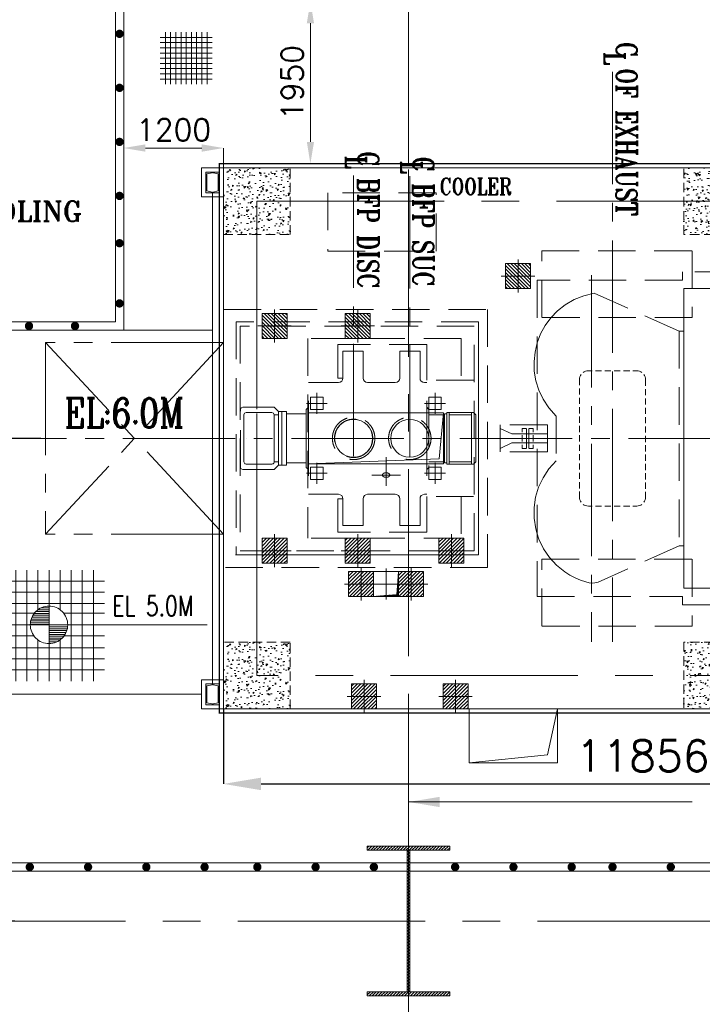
# Model space of a CAD drawing. Header units: inches. Extents: x 0 to 1545919, y 0 to 23143738.
# Tile 118 of 197: x 115619 to 123819, y 168137 to 179967. Entities that reach past the tile are written whole.
import ezdxf

# ---------------------------------------------------------------- set-up
doc = ezdxf.new("R2010")
doc.units = ezdxf.units.IN
doc.header["$LTSCALE"] = 1800
doc.header["$MEASUREMENT"] = 0
for name, pattern in [('CENTER', [2, 1.25, -0.25, 0.25, -0.25]), ('CENTER2', [1.125, 0.75, -0.125, 0.125, -0.125]), ('HIDDEN', [0.375, 0.25, -0.125]), ('HIDDEN2', [0.1875, 0.125, -0.0625])]:
    doc.linetypes.add(name, pattern=pattern)
doc.layers.get('0').update_dxf_attribs({"color": 253, "lineweight": 5})
doc.layers.get('Defpoints').update_dxf_attribs({"lineweight": 18})
for name, color, linetype, lineweight in [('CEN', 8, 'CENTER', 18), ('COL', 1, 'Continuous', 18), ('CONCRETE', 145, 'Continuous', 18), ('DIM', 4, 'Continuous', 18), ('EP', 40, 'Continuous', 18), ('EQUIP', 8, 'HIDDEN', 9), ('GRID', 251, 'CENTER', 18), ('HATCH-1', 252, 'Continuous', 9), ('OPENING', 40, 'Continuous', 18), ('PIPE', 160, 'Continuous', 18), ('STEEL', 231, 'Continuous', 18), ('TEXT', 3, 'Continuous', 18)]:
    doc.layers.add(name, color=color, linetype=linetype, lineweight=lineweight)
doc.layers.add('HIDDEN', color=230, linetype='Continuous', lineweight=18, plot=False)
doc.layers.add('TDBFP_EP', color=40, linetype='Continuous', lineweight=18, plot=False)
doc.styles.add('ROMANC', font='ROMANC.SHX')
doc.styles.add('ROMANS', font='romans.shx')
doc.styles.add('ROMANT', font='romant')
doc.styles.get("Standard").update_dxf_attribs({"font": 'arial.ttf'})
doc.dimstyles.new('USER175', dxfattribs={"dimscale": 175, "dimtxt": 2, "dimasz": 1.75, "dimexe": 0, "dimexo": 0, "dimgap": 0.5, "dimtad": 1, "dimdec": 0, "dimzin": 0, "dimdsep": 46, "dimtxsty": 'ROMANS', "dimcen": 0, "dimclrd": 4, "dimclre": 4, "dimclrt": 4, "dimadec": 0, "dimazin": 0, "dimtfac": 0.09, "dimtdec": 0, "dimtix": 1, "dimtofl": 0, "dimtmove": 0, "dimatfit": 3, "dimfxl": 1, "dimtolj": 1, "dimtzin": 0, "dimarcsym": 0})
doc.dimstyles.new('User300', dxfattribs={"dimscale": 300, "dimtxt": 1.25, "dimasz": 1.5, "dimexe": 0, "dimexo": 0, "dimgap": 0.5, "dimtad": 1, "dimdec": 0, "dimzin": 0, "dimdsep": 46, "dimtxsty": 'ROMANS', "dimcen": 0, "dimclrd": 4, "dimclre": 4, "dimclrt": 4, "dimadec": 0, "dimazin": 0, "dimtfac": 0.09, "dimtdec": 0, "dimtix": 1, "dimtofl": 0, "dimtmove": 0, "dimatfit": 3, "dimfxl": 1, "dimtolj": 1, "dimtzin": 0, "dimarcsym": 0})
pattern_1 = [(50, (-223506.49, -154026.3), (179.315046, -15.68803), [18.75, -206.25]), (355, (-223506.49, -154026.3), (-34.68783, 188.04803), [15, -165]), (100.451444, (-223491.54, -154027.61), (144.62721, 172.36), [15.93505, -175.28553]), (46.1842, (-223506.49, -153976.3), (266.81033, -41.37982), [28.125, -309.375]), (96.63564, (-223484.25, -153979.75), (233.66549, 243.52965), [23.90259, -262.92844]), (351.18416, (-223506.5, -153976.3), (233.6655, 243.52965), [22.5, -247.5]), (21, (-223481.49, -153988.8), (149.22676, -100.65472), [18.75, -206.25]), (326, (-223481.49, -153988.8), (60.82883, 181.28751), [15, -165]), (71.451445, (-223469.05, -153997.2), (210.05559, 80.63279), [15.93505, -175.28553]), (37.5, (-223506.49, -154026.304), (3.039964, 83.223463), [0, -163, 0, -167.5, 0, -165.625]), (7.5, (-223506.49, -154026.3), (65.767384, 98.602928), [0, -95.5, 0, -159.25, 0, -63.125]), (327.5, (-223562.24, -154026.304), (133.455609, -5.638718), [0, -62.5, 0, -195, 0, -258.75]), (317.5, (-223587.24, -154026.3), (145.79654, 25.026246), [0, -81.25, 0, -129.5, 0, -183.75])]

# ---------------------------------------------------------------- blocks, each defined once
blk = doc.blocks.new('B-ROW COLUMN')
at = {"layer": 'COL'}
h = blk.add_hatch(dxfattribs=at)
h.set_pattern_fill('ANSI31', color=256, scale=200, style=0)
h.set_pattern_definition([(45, (155648.048, 63141.767), (-17.67767, 17.67767), [])])
h.paths.add_polyline_path([(171095, 85178), (172085, 85178), (172085, 85128), (171095, 85128)])
h.paths.add_polyline_path([(171574, 86878), (171606, 86878), (171606, 85178), (171574, 85178)])
h.paths.add_polyline_path([(171095, 86928), (172085, 86928), (172085, 86878), (171095, 86878)])
blk.add_line((171590, 85128), (171590, 86928))
at = {"layer": 'CEN'}
for p, q in [((171590, 85128), (171590, 86928)), ((171399, 86028), (171782, 86028))]:
    blk.add_line(p, q, dxfattribs=at)
at = {"layer": 'COL'}
for points in [[(171095, 86928), (172085, 86928), (172085, 86878), (171095, 86878)], [(171574, 86878), (171606, 86878), (171606, 85178), (171574, 85178)], [(171095, 85178), (172085, 85178), (172085, 85128), (171095, 85128)]]:
    blk.add_lwpolyline(points, close=True, dxfattribs=at)
blk = doc.blocks.new('*D727')
at = {"layer": 'Defpoints', "color": 0, "transparency": 16777216}
for p in [(115874, 174937), (115082, 169137), (115561, 169137)]:
    blk.add_point(p, dxfattribs=at)
at = {"layer": 'DIM', "color": 4, "lineweight": -2, "transparency": 16777216}
for p, q in [((115874, 174937), (115082, 174937)), ((115082, 174487), (115082, 169587)), ((115561, 169137), (115082, 169137))]:
    blk.add_line(p, q, dxfattribs=at)
at = {"layer": 'DIM', "color": 4, "transparency": 16777216}
for points in [[(115007, 174487), (115157, 174487), (115082, 174937)], [(115007, 169587), (115157, 169587), (115082, 169137)]]:
    blk.add_solid(points, dxfattribs=at)
at = {"layer": 'DIM', "color": 4, "transparency": 16777216, "insert": (114744, 172632), "char_height": 375, "attachment_point": 5, "rotation": 90, "style": 'ROMANS'}
blk.add_mtext('\\A1;5800', dxfattribs=at)
blk = doc.blocks.new('mcb')
at = {"layer": 'STEEL'}
for p, q in [((-253835, 48828), (-253835, 48578)), ((-253835, 48828), (-253753, 48828)), ((-253758, 48818), (-253821, 48805)), ((-253821, 48805), (-253821, 48601)), ((-253753, 48828), (-253758, 48818)), ((-253671, 48828), (-253753, 48828)), ((-253753, 48828), (-253748, 48818)), ((-253748, 48818), (-253685, 48805)), ((-253685, 48805), (-253685, 48601)), ((-253671, 48828), (-253671, 48578)), ((-253835, 48578), (-253753, 48578)), ((-253758, 48588), (-253821, 48601)), ((-253753, 48578), (-253758, 48588)), ((-253753, 48578), (-253748, 48588)), ((-253671, 48578), (-253753, 48578)), ((-253748, 48588), (-253685, 48601))]:
    blk.add_line(p, q, dxfattribs=at)
blk.add_lwpolyline([(-253885, 48878), (-253621, 48878), (-253621, 48528), (-253885, 48528)], close=True, dxfattribs=at)
blk = doc.blocks.new('LEVEL')
at = {"flags": 128}
for points in [[(-533, 658), (-533, -676)], [(-400, 658), (-400, -676)], [(-267, 658), (-267, -676)], [(-267, 658), (-267, -676)], [(-133, 658), (-133, 181)], [(0, 658), (0, -676)], [(0, 658), (0, -676)], [(133, 658), (133, 181)], [(133, 658), (133, 181)], [(267, 658), (267, -676)], [(400, 658), (400, -676)], [(533, 658), (533, -676)], [(-667, 524), (667, 524)], [(-667, 391), (667, 391)], [(-667, 258), (667, 258)], [(0, 0), (0, 264)], [(-667, 142), (-174, 142)], [(-178, 137), (0, 137)], [(-158, 160), (0, 160)], [(-132, 182), (0, 182)], [(-93, 205), (0, 205)], [(174, 142), (667, 142)], [(-667, 0), (667, 0)], [(-265, 0), (0, 0)], [(-225, 2), (0, 2)], [(-224, 25), (0, 25)], [(-220, 47), (0, 47)], [(-214, 70), (0, 70)], [(-205, 92), (0, 92)], [(-194, 115), (0, 115)], [(1900, 0), (0, 0)], [(0, 0), (0, -261)], [(225, -2), (0, -2)], [(224, -25), (0, -25)], [(220, -47), (0, -47)], [(214, -70), (0, -70)], [(205, -92), (0, -92)], [(194, -115), (0, -115)], [(-667, -133), (-181, -133)], [(-133, -181), (-133, -676)], [(178, -137), (0, -137)], [(158, -160), (0, -160)], [(132, -182), (0, -182)], [(93, -205), (0, -205)], [(133, -181), (133, -676)], [(133, -181), (133, -676)], [(181, -133), (667, -133)], [(-667, -276), (667, -276)], [(-667, -409), (667, -409)], [(-667, -542), (667, -542)]]:
    blk.add_lwpolyline(points, dxfattribs=at)
for points in [[(0, 225, 0.414246), (-225, 0)], [(225, 0, 0.414258), (0, 225)], [(-225, 0, 0.414221), (0, -225)], [(0, -225, 0.414246), (225, 0)]]:
    blk.add_lwpolyline(points, format="xyb", dxfattribs=at)
at = {"flags": 4}
blk.add_attdef('LEVEL', (839, 107), '', height=300, dxfattribs=at)
blk = doc.blocks.new('*D649')
at = {"layer": 'Defpoints', "color": 0, "transparency": 16777216}
for p in [(119725, 95316), (120925, 95078), (119725, 94778)]:
    blk.add_point(p, dxfattribs=at)
at = {"layer": 'DIM', "color": 4, "lineweight": -2, "transparency": 16777216}
for p, q in [((119725, 94778), (119725, 95316)), ((120663, 95316), (119987, 95316)), ((120925, 95078), (120925, 95316))]:
    blk.add_line(p, q, dxfattribs=at)
at = {"layer": 'DIM', "color": 4, "transparency": 16777216}
for points in [[(119987, 95360), (119987, 95272), (119725, 95316)], [(120663, 95360), (120663, 95272), (120925, 95316)]]:
    blk.add_solid(points, dxfattribs=at)
at = {"layer": 'DIM', "color": 4, "transparency": 16777216, "insert": (120325, 95535), "char_height": 262.5, "attachment_point": 5, "style": 'ROMANS'}
blk.add_mtext('\\A1;1200', dxfattribs=at)
blk = doc.blocks.new('*D654')
at = {"layer": 'Defpoints', "color": 0, "transparency": 16777216}
for p in [(121968, 97078), (122150, 97078), (122150, 95128)]:
    blk.add_point(p, dxfattribs=at)
at = {"layer": 'DIM', "color": 4, "lineweight": -2, "transparency": 16777216}
for p, q in [((122150, 97078), (121968, 97078)), ((121968, 95390), (121968, 96815)), ((122150, 95128), (121968, 95128))]:
    blk.add_line(p, q, dxfattribs=at)
at = {"layer": 'DIM', "color": 4, "transparency": 16777216}
for points in [[(121925, 96815), (122012, 96815), (121968, 97078)], [(121925, 95390), (122012, 95390), (121968, 95128)]]:
    blk.add_solid(points, dxfattribs=at)
at = {"layer": 'DIM', "color": 4, "transparency": 16777216, "insert": (121750, 96103), "char_height": 262.5, "attachment_point": 5, "rotation": 90, "style": 'ROMANS'}
blk.add_mtext('\\A1;1950', dxfattribs=at)
blk = doc.blocks.new('A$C36B70FC7')
blk.add_lwpolyline([(4280, 22750), (5580, 22750), (5580, 23450), (4280, 23450)], close=True)
at = {"style": 'ROMANT', "width": 0.8}
blk.add_text('COOLER', height=200, dxfattribs=at).set_placement((5624, 23427))
blk = doc.blocks.new('*D740')
at = {"layer": 'Defpoints', "color": 0, "transparency": 16777216}
for p in [(118068, 171687), (129924, 171687), (129924, 170785)]:
    blk.add_point(p, dxfattribs=at)
at = {"layer": 'DIM', "color": 4, "lineweight": -2, "transparency": 16777216}
for p, q in [((118068, 171687), (118068, 170785)), ((129924, 171687), (129924, 170785)), ((118518, 170785), (129474, 170785))]:
    blk.add_line(p, q, dxfattribs=at)
at = {"layer": 'DIM', "color": 4, "transparency": 16777216}
for points in [[(118518, 170860), (118518, 170710), (118068, 170785)], [(129474, 170860), (129474, 170710), (129924, 170785)]]:
    blk.add_solid(points, dxfattribs=at)
at = {"layer": 'DIM', "color": 4, "transparency": 16777216, "insert": (123102, 171122), "char_height": 375, "attachment_point": 5, "style": 'ROMANS'}
blk.add_mtext('\\A1;11856', dxfattribs=at)
blk = doc.blocks.new('A$C23835BA3')
at = {"layer": 'HATCH-1'}
h = blk.add_hatch(dxfattribs=at)
h.set_pattern_fill('AR-CONC', color=256, scale=25, style=0)
h.set_pattern_definition([(50, (-93512.75, -100102.27), (179.31505, -15.68803), [18.75, -206.25]), (355, (-93512.75, -100102.27), (-34.68783, 188.04803), [15, -165]), (100.4514, (-93497.81, -100103.58), (144.62735, 172.35989), [15.93505, -175.28553]), (46.1842, (-93512.75, -100052.27), (266.81026, -41.37975), [28.125, -309.375]), (96.6356, (-93490.52, -100055.72), (233.6657, 243.52947), [23.90257, -262.92825]), (351.1842, (-93512.75, -100052.27), (233.6655, 243.52965), [22.5, -247.5]), (21, (-93487.75, -100064.77), (149.22676, -100.65472), [18.75, -206.25]), (326, (-93487.75, -100064.77), (60.82883, 181.2875), [15, -165]), (71.4514, (-93475.32, -100073.16), (210.05566, 80.63262), [15.93505, -175.28553]), (37.5, (-93512.75, -100102.27), (3.039964, 83.223463), [0, -163, 0, -167.5, 0, -165.625]), (7.5, (-93512.75, -100102.27), (65.767384, 98.60293), [0, -95.5, 0, -159.25, 0, -63.125]), (327.5, (-93568.5, -100102.27), (133.45561, -5.638718), [0, -62.5, 0, -195, 0, -258.75]), (317.5, (-93593.5, -100102.27), (145.79654, 25.02625), [0, -81.25, 0, -129.5, 0, -183.75])])
h.paths.add_polyline_path([(-4928, 3250), (-5728, 3250), (-5728, 2450), (-4928, 2450)])
h = blk.add_hatch(dxfattribs=at)
h.set_pattern_fill('AR-CONC', color=256, scale=25, style=0)
h.set_pattern_definition(pattern_1)
h.paths.add_polyline_path([(-600, 2450), (600, 2450), (600, 3250), (-600, 3250)])
h = blk.add_hatch(dxfattribs=at)
h.set_pattern_fill('AR-CONC', color=256, scale=25, style=0)
h.set_pattern_definition([(50, (-82456.75, -100102.27), (179.31505, -15.68803), [18.75, -206.25]), (355, (-82456.75, -100102.27), (-34.68783, 188.04803), [15, -165]), (100.4514, (-82441.81, -100103.58), (144.62735, 172.35989), [15.93505, -175.28553]), (46.1842, (-82456.75, -100052.27), (266.81026, -41.37975), [28.125, -309.375]), (96.6356, (-82434.52, -100055.72), (233.6657, 243.52947), [23.90257, -262.92825]), (351.1842, (-82456.75, -100052.27), (233.6655, 243.52965), [22.5, -247.5]), (21, (-82431.75, -100064.77), (149.22676, -100.65472), [18.75, -206.25]), (326, (-82431.75, -100064.77), (60.82883, 181.2875), [15, -165]), (71.4514, (-82419.32, -100073.16), (210.05566, 80.63262), [15.93505, -175.28553]), (37.5, (-82456.75, -100102.27), (3.039964, 83.223463), [0, -163, 0, -167.5, 0, -165.625]), (7.5, (-82456.75, -100102.27), (65.767384, 98.60293), [0, -95.5, 0, -159.25, 0, -63.125]), (327.5, (-82512.5, -100102.27), (133.45561, -5.638718), [0, -62.5, 0, -195, 0, -258.75]), (317.5, (-82537.5, -100102.27), (145.79654, 25.02625), [0, -81.25, 0, -129.5, 0, -183.75])])
h.paths.add_polyline_path([(6128, 3250), (5328, 3250), (5328, 2450), (6128, 2450)])
h = blk.add_hatch(dxfattribs=at)
h.set_pattern_fill('AR-CONC', color=256, scale=25, style=0)
h.set_pattern_definition([(50, (-93512.75, -105802.27), (179.31505, -15.68803), [18.75, -206.25]), (355, (-93512.75, -105802.27), (-34.68783, 188.04803), [15, -165]), (100.4514, (-93497.81, -105803.58), (144.62735, 172.35989), [15.93505, -175.28553]), (46.1842, (-93512.75, -105752.27), (266.81026, -41.37975), [28.125, -309.375]), (96.6356, (-93490.52, -105755.72), (233.6657, 243.52947), [23.90257, -262.92825]), (351.1842, (-93512.75, -105752.27), (233.6655, 243.52965), [22.5, -247.5]), (21, (-93487.75, -105764.77), (149.22676, -100.65472), [18.75, -206.25]), (326, (-93487.75, -105764.77), (60.82883, 181.2875), [15, -165]), (71.4514, (-93475.32, -105773.16), (210.05566, 80.63262), [15.93505, -175.28553]), (37.5, (-93512.75, -105802.27), (3.039964, 83.223463), [0, -163, 0, -167.5, 0, -165.625]), (7.5, (-93512.75, -105802.27), (65.767384, 98.60293), [0, -95.5, 0, -159.25, 0, -63.125]), (327.5, (-93568.5, -105802.27), (133.45561, -5.638718), [0, -62.5, 0, -195, 0, -258.75]), (317.5, (-93593.5, -105802.27), (145.79654, 25.02625), [0, -81.25, 0, -129.5, 0, -183.75])])
h.paths.add_polyline_path([(-4928, -2450), (-5728, -2450), (-5728, -3250), (-4928, -3250)])
h = blk.add_hatch(dxfattribs=at)
h.set_pattern_fill('AR-CONC', color=256, scale=25, style=0)
h.set_pattern_definition(pattern_1)
h.paths.add_polyline_path([(-600, -2450), (600, -2450), (600, -3250), (-600, -3250)])
h = blk.add_hatch(dxfattribs=at)
h.set_pattern_fill('AR-CONC', color=256, scale=25, style=0)
h.set_pattern_definition([(50, (-82456.75, -105802.27), (179.31505, -15.68803), [18.75, -206.25]), (355, (-82456.75, -105802.27), (-34.68783, 188.04803), [15, -165]), (100.4514, (-82441.81, -105803.58), (144.62735, 172.35989), [15.93505, -175.28553]), (46.1842, (-82456.75, -105752.27), (266.81026, -41.37975), [28.125, -309.375]), (96.6356, (-82434.52, -105755.72), (233.6657, 243.52947), [23.90257, -262.92825]), (351.1842, (-82456.75, -105752.27), (233.6655, 243.52965), [22.5, -247.5]), (21, (-82431.75, -105764.77), (149.22676, -100.65472), [18.75, -206.25]), (326, (-82431.75, -105764.77), (60.82883, 181.2875), [15, -165]), (71.4514, (-82419.32, -105773.16), (210.05566, 80.63262), [15.93505, -175.28553]), (37.5, (-82456.75, -105802.27), (3.039964, 83.223463), [0, -163, 0, -167.5, 0, -165.625]), (7.5, (-82456.75, -105802.27), (65.767384, 98.60293), [0, -95.5, 0, -159.25, 0, -63.125]), (327.5, (-82512.5, -105802.27), (133.45561, -5.638718), [0, -62.5, 0, -195, 0, -258.75]), (317.5, (-82537.5, -105802.27), (145.79654, 25.02625), [0, -81.25, 0, -129.5, 0, -183.75])])
h.paths.add_polyline_path([(6128, -2450), (5328, -2450), (5328, -3250), (6128, -3250)])
at = {"layer": 'CEN'}
for p, q in [((-5328, 2850), (5728, 2850)), ((-5328, -2850), (-5328, 2850)), ((0, -2850), (0, 2850)), ((5728, 2850), (5728, -2850)), ((5728, 2350), (5728, -2350)), ((5728, -2850), (-5328, -2850))]:
    blk.add_line(p, q, dxfattribs=at)
at = {"layer": 'CONCRETE'}
blk.add_lwpolyline([(-5728, 3250), (6128, 3250), (6128, -3250), (-5728, -3250)], close=True, dxfattribs=at)
at = {"layer": 'CONCRETE', "linetype": 'HIDDEN2', "ltscale": 0.5}
for points in [[(-4928, 3250), (-5728, 3250), (-5728, 2450), (-4928, 2450)], [(-600, 2450), (600, 2450), (600, 3250), (-600, 3250)], [(6128, 3250), (5328, 3250), (5328, 2450), (6128, 2450)], [(-4928, -2450), (-5728, -2450), (-5728, -3250), (-4928, -3250)], [(-600, -2450), (600, -2450), (600, -3250), (-600, -3250)], [(6128, -2450), (5328, -2450), (5328, -3250), (6128, -3250)]]:
    blk.add_lwpolyline(points, close=True, dxfattribs=at)
blk = doc.blocks.new('OPENING')
at = {"layer": 'OPENING'}
h = blk.add_hatch(dxfattribs=at)
h.set_pattern_fill('ANSI31', color=8, scale=0.1, style=0)
h.set_pattern_definition([(45, (-0.05, 0.05), (-0.00883883, 0.00883883), [])])
h.paths.add_polyline_path([(0.5, 0.5), (-0.5, 0.5), (-0.5, -0.5), (-0.432, 0.429)])
at = {"layer": 'CEN', "color": 8}
for p, q in [((0, 0.62), (0, -0.62)), ((-0.609, 0), (0.609, 0))]:
    blk.add_line(p, q, dxfattribs=at)
at = {"layer": 'OPENING', "color": 8}
for p, q in [((-0.432, 0.429), (0.5, 0.5)), ((-0.5, -0.5), (-0.432, 0.429))]:
    blk.add_line(p, q, dxfattribs=at)
blk.add_lwpolyline([(-0.5, -0.5), (0.5, -0.5), (0.5, 0.5), (-0.5, 0.5)], close=True, dxfattribs=at)
blk = doc.blocks.new('PLATEU')
at = {"layer": 'EP'}
h = blk.add_hatch(dxfattribs=at)
h.set_pattern_fill('ANSI31', color=256, scale=0.8, style=0)
h.paths.add_polyline_path([(-0.5, -0.5), (0.5, -0.5), (0.5, 0.5), (-0.5, 0.5)])
at = {"layer": 'CEN'}
for p, q in [((0, 0.664), (0, -0.664)), ((-0.668, 0), (0.668, 0))]:
    blk.add_line(p, q, dxfattribs=at)
at = {"layer": 'EP'}
blk.add_lwpolyline([(-0.5, -0.5), (0.5, -0.5), (0.5, 0.5), (-0.5, 0.5)], close=True, dxfattribs=at)
blk = doc.blocks.new('A$C497815BE')
at = {"layer": 'OPENING'}
for p, xscale, yscale, zscale in [((-8369, 1886), 800, 800, 800), ((285, 1750), 300, 300, 300), ((-8369, -1739), 800, 800, 800)]:
    blk.add_blockref('OPENING', p, dxfattribs=dict(at, xscale=xscale, yscale=yscale, zscale=zscale))
at = {"layer": 'OPENING', "xscale": 500, "yscale": 350}
blk.add_blockref('OPENING', (-7229, -1609), dxfattribs=at)
at = {"layer": 'TDBFP_EP', "xscale": 300, "yscale": 300, "zscale": 300}
for p in [(-550, 3100), (550, 3100), (-7243, 2450), (-6143, 2450), (-9019, 1886), (-7719, 1886), (-5080, 1900), (-15, 1750), (585, 1750), (-500, 1350), (625, 1350), (1625, 1350), (-5080, 925)]:
    blk.add_blockref('PLATEU', p, dxfattribs=at)
at = {"layer": 'TDBFP_EP', "xscale": 800, "yscale": 300}
for p in [(-7569, 581), (-8369, -1089), (-8369, -2389)]:
    blk.add_blockref('PLATEU', p, dxfattribs=at)
at = {"layer": 'TDBFP_EP', "xscale": -300, "yscale": 300, "zscale": 300, "rotation": 180}
for p in [(-5080, -925), (625, -1350), (1625, -1350), (-5080, -1900), (-1300, -1950), (-7243, -2450), (-6143, -2450)]:
    blk.add_blockref('PLATEU', p, dxfattribs=at)
blk = doc.blocks.new('TDBFP (1x50%)')
for p, q in [((-3236, 1290), (-2262, 1726)), ((-2224, 1737), (-2262, 1726)), ((-2189, 1739), (-2224, 1737)), ((-2155, 1734), (-2189, 1739)), ((-2115, 1723), (-2155, 1734)), ((-2049, 1702), (-2115, 1723)), ((-1985, 1674), (-2049, 1702)), ((-1924, 1642), (-1985, 1674)), ((-1864, 1604), (-1924, 1642)), ((-1764, 1524), (-1864, 1604)), ((-1679, 1430), (-1764, 1524)), ((-1607, 1326), (-1679, 1430)), ((-1550, 1210), (-1607, 1326)), ((-825, -1400), (-825, 1401)), ((-818, 1401), (2094, 1401)), ((-3236, 1290), (-3290, 1290)), ((-3236, -1289), (-3236, 1290)), ((-1529, 1148), (-1550, 1210)), ((-617, 699), (-617, 1200)), ((-617, 1200), (1225, 1200)), ((1225, -1200), (1225, 1200)), ((-1513, 1086), (-1529, 1148)), ((-1494, 959), (-1513, 1086)), ((-203, 1128), (863, 1128)), ((-203, 699), (-203, 1128)), ((863, 1128), (863, 726)), ((-1494, 832), (-1494, 959)), ((-123, 726), (-123, 1048)), ((-123, 1048), (120, 1048)), ((120, 726), (120, 1048)), ((561, 726), (561, 1048)), ((561, 1048), (803, 1048)), ((803, 726), (803, 1048)), ((-1511, 708), (-1494, 832)), ((-2828, 739), (-2832, 723)), ((-2832, 723), (-2832, 706)), ((-2832, 719), (-2832, 644)), ((-2821, 755), (-2828, 739)), ((-2813, 768), (-2821, 755)), ((-2774, 802), (-2786, 794)), ((-2758, 808), (-2774, 802)), ((-2742, 812), (-2758, 808)), ((-2726, 813), (-2742, 812)), ((-2726, 813), (-2679, 813)), ((-2642, 813), (-2566, 813)), ((-2529, 813), (-2454, 813)), ((-2416, 813), (-2342, 813)), ((-2304, 813), (-2229, 813)), ((-2191, 813), (-2146, 813)), ((-2128, 812), (-2146, 813)), ((-2112, 808), (-2128, 812)), ((-2096, 802), (-2112, 808)), ((-2084, 794), (-2096, 802)), ((-2050, 755), (-2057, 768)), ((-2044, 739), (-2050, 755)), ((-2039, 723), (-2044, 739)), ((-2038, 706), (-2039, 723)), ((-126, 706), (-123, 726)), ((120, 726), (124, 706)), ((557, 706), (561, 726)), ((803, 726), (863, 726)), ((803, 726), (807, 706)), ((-2832, 607), (-2832, 532)), ((-2038, 706), (-2038, 637)), ((-2038, 601), (-2038, 525)), ((-1547, 587), (-1511, 708)), ((-767, 699), (-203, 699)), ((-203, 671), (-175, 671)), ((-203, 0), (-203, 671)), ((-175, 671), (-155, 677)), ((-155, 677), (-138, 688)), ((-138, 688), (-126, 706)), ((124, 706), (135, 688)), ((135, 688), (152, 677)), ((152, 677), (174, 671)), ((174, 671), (508, 671)), ((508, 671), (529, 677)), ((529, 677), (546, 688)), ((546, 688), (557, 706)), ((807, 706), (818, 688)), ((818, 688), (835, 677)), ((835, 677), (856, 671)), ((856, 671), (1216, 671)), ((1216, 0), (1216, 671)), ((-1601, 473), (-1547, 587)), ((-1759, 269), (-1672, 366)), ((-1672, 366), (-1601, 473)), ((-229, 350), (-203, 376)), ((1244, 350), (1216, 376)), ((1630, 376), (1576, 323)), ((1630, 376), (2005, 376)), ((2024, 368), (2005, 376)), ((2032, 350), (2024, 368)), ((-794, 283), (-767, 309)), ((-794, 0), (-794, 283)), ((-767, 309), (-444, 309)), ((-740, 0), (-740, 309)), ((-471, 283), (-740, 283)), ((-471, 0), (-471, 309)), ((-444, 0), (-444, 309)), ((-444, 296), (-418, 296)), ((-418, 0), (-418, 296)), ((-229, 283), (-418, 283)), ((-229, -348), (-229, 350)), ((1244, 0), (1244, 350)), ((1244, 296), (1482, 296)), ((1576, 323), (1482, 323)), ((1482, 0), (1482, 323)), ((1537, 0), (1537, 323)), ((1576, 0), (1576, 323)), ((1630, 283), (1576, 283)), ((1631, 291), (1630, 283)), ((1630, 0), (1630, 283)), ((1635, 299), (1631, 291)), ((1641, 305), (1635, 299)), ((1649, 308), (1641, 305)), ((1656, 309), (1649, 308)), ((1656, 309), (1965, 309)), ((1973, 308), (1965, 309)), ((1981, 305), (1973, 308)), ((1987, 299), (1981, 305)), ((1991, 291), (1987, 299)), ((1992, 283), (1991, 291)), ((1992, 0), (1992, 283)), ((2032, 350), (2032, -348)), ((-794, 0), (-794, -281)), ((-740, 0), (-740, -309)), ((-471, 0), (-471, -309)), ((-444, 0), (-444, -309)), ((-418, 0), (-418, -295)), ((1244, 0), (1244, -348)), ((1482, 0), (1482, -322)), ((1537, 0), (1537, -322)), ((1576, 0), (1576, -322)), ((1630, 0), (1630, -281)), ((1956, 0), (1956, 1)), ((1992, 0), (1992, -281)), ((-794, -281), (-767, -309)), ((-767, -309), (-444, -309)), ((-471, -281), (-740, -281)), ((-444, -295), (-418, -295)), ((-229, -281), (-418, -281)), ((-229, -348), (-203, -376)), ((1244, -348), (1216, -376)), ((1244, -295), (1482, -295)), ((1576, -322), (1482, -322)), ((1630, -281), (1576, -281)), ((1630, -376), (1576, -322)), ((1630, -281), (1638, -301)), ((1638, -301), (1656, -309)), ((1656, -309), (1965, -309)), ((1965, -309), (1984, -301)), ((1984, -301), (1992, -281)), ((2024, -368), (2032, -348)), ((-2832, -406), (-2832, -480)), ((-2038, -413), (-2038, -487)), ((1630, -376), (2005, -376)), ((2005, -376), (2024, -368)), ((-2832, -519), (-2832, -593)), ((-2038, -525), (-2038, -599)), ((-2832, -632), (-2832, -706)), ((-2832, -706), (-2832, -722)), ((-2039, -722), (-2038, -706)), ((-2038, -638), (-2038, -706)), ((-767, -698), (-203, -698)), ((-617, -1200), (-617, -698)), ((-203, -671), (-175, -671)), ((-203, -698), (-203, -1127)), ((-155, -675), (-175, -671)), ((-138, -687), (-155, -675)), ((-126, -704), (-138, -687)), ((-123, -724), (-126, -704)), ((124, -704), (120, -724)), ((136, -687), (124, -704)), ((152, -675), (136, -687)), ((174, -671), (152, -675)), ((174, -671), (508, -671)), ((528, -675), (508, -671)), ((545, -687), (528, -675)), ((557, -704), (545, -687)), ((561, -724), (557, -704)), ((807, -704), (803, -724)), ((818, -687), (807, -704)), ((836, -675), (818, -687)), ((856, -671), (836, -675)), ((856, -671), (1216, -671)), ((-2832, -722), (-2828, -738)), ((-2828, -738), (-2821, -754)), ((-2821, -754), (-2813, -767)), ((-2786, -793), (-2774, -801)), ((-2774, -801), (-2758, -807)), ((-2758, -807), (-2742, -812)), ((-2742, -812), (-2726, -812)), ((-2726, -812), (-2679, -812)), ((-2642, -812), (-2566, -812)), ((-2529, -812), (-2454, -812)), ((-2416, -812), (-2342, -812)), ((-2304, -812), (-2229, -812)), ((-2191, -812), (-2146, -812)), ((-2146, -812), (-2128, -812)), ((-2128, -812), (-2112, -807)), ((-2112, -807), (-2096, -801)), ((-2096, -801), (-2084, -793)), ((-2057, -767), (-2050, -754)), ((-2050, -754), (-2044, -738)), ((-2044, -738), (-2039, -722)), ((-123, -724), (-123, -1047)), ((120, -724), (120, -1047)), ((561, -724), (561, -1047)), ((803, -724), (863, -724)), ((803, -724), (803, -1047)), ((863, -724), (863, -1127)), ((-123, -1047), (120, -1047)), ((561, -1047), (803, -1047)), ((-203, -1127), (863, -1127)), ((-617, -1200), (1225, -1200)), ((-825, -1400), (2087, -1400))]:
    blk.add_line(p, q)
for points in [[(-3392, 2255), (-1586, 2255), (-1586, 1453), (-3392, 1453)], [(-3275, 1900), (-3275, 2000), (-4548, 2000), (-4548, 720), (-4768, 500), (-4768, -500), (-4548, -720), (-4548, -2000), (-3275, -2000), (-3275, -1900), (-1530, -1900), (-1530, 1900)], [(-3290, -1799), (-4492, -1799), (-4492, 1800), (-3290, 1800)], [(-3290, 1800), (-4439, 1800), (-4439, -1799), (-3290, -1799)], [(-935, 1550), (2237, 1550), (2237, -1550), (-935, -1550)], [(-825, -1400), (2087, -1400), (2087, 1401), (-825, 1401)], [(2037, 1350), (-775, 1350), (-775, -1349), (2037, -1349)], [(-3392, -1452), (-1586, -1452), (-1586, -2255), (-3392, -2255)]]:
    blk.add_lwpolyline(points, close=True)
for points in [[(-2832, 494), (-2832, 419)], [(-2038, 488), (-2038, 413)], [(-2832, 382), (-2832, 307)], [(-2038, 376), (-2038, 301)], [(-2832, 269), (-2832, 195)], [(-2038, 263), (-2038, 188)], [(-1759, -268), (-1759, 269)], [(-2832, 157), (-2832, 82)], [(-2038, 151), (-2038, 76)], [(-1653, 162), (-1086, 162)], [(-1653, -161), (-1086, -161), (-1086, 162)], [(-1653, -161), (-1653, 162)], [(-1483, 122), (-1435, 122)], [(-1483, 76), (-1483, 122)], [(-1429, 122), (-1429, -120)], [(-1402, 122), (-1402, -120)], [(-1397, 122), (-1349, 122)], [(-1349, 76), (-1349, 122)], [(-1227, 54), (-1086, 121)], [(-2832, 44), (-2832, -31)], [(-2038, 38), (-2038, -37)], [(-1653, 54), (-1229, 54)], [(-1483, -37), (-1483, 38)], [(-1349, -37), (-1349, 38)], [(-203, 0), (-203, -671)], [(1216, 0), (1216, -671)], [(-2832, -69), (-2832, -143)], [(-2038, -75), (-2038, -150)], [(-1653, -53), (-1227, -53)], [(-1483, -120), (-1483, -75)], [(-1349, -120), (-1349, -75)], [(-1227, -53), (-1086, -120)], [(-2832, -181), (-2832, -256)], [(-2038, -187), (-2038, -262)], [(-1483, -120), (-1435, -120)], [(-1397, -120), (-1349, -120)], [(-2832, -294), (-2832, -368)], [(-2216, -1745), (-2089, -1713), (-1973, -1667), (-1868, -1606), (-1775, -1533), (-1694, -1449), (-1627, -1356), (-1571, -1255), (-1531, -1148), (-1504, -1037), (-1492, -923), (-1495, -807), (-1514, -692), (-1550, -579), (-1602, -470), (-1672, -365), (-1759, -268)], [(-2038, -300), (-2038, -374)], [(-3290, -1289), (-3236, -1289)], [(-3236, -1289), (-2216, -1745)]]:
    blk.add_lwpolyline(points)
for centre in [(0, 0), (675, 0)]:
    blk.add_circle(centre, 255)
blk.add_ellipse((285, 441), major_axis=(-44.5, 0), ratio=0.616763)
at = {"layer": 'CEN', "linetype": 'CENTER2'}
for p, q in [((-2435, -4404), (-2435, 2443)), ((-2183, -1961), (-2183, 2443)), ((2237, 1150), (4375, 1150)), ((2237, -1150), (4375, 1150)), ((2237, 1150), (4375, -1150)), ((4375, -1150), (4375, 1150)), ((285, 227), (285, 572)), ((458, 441), (112, 441)), ((0, -3149), (0, 348)), ((675, -3160), (675, 348)), ((-6002, 0), (4431, 0)), ((2237, -1150), (4375, -1150))]:
    blk.add_line(p, q, dxfattribs=at)
at = {"layer": 'EQUIP'}
blk.add_circle((675, 0), 230, dxfattribs=at)
at = {"layer": 'HIDDEN'}
for p, q in [((-303, 295), (-303, 545)), ((1117, 295), (1117, 545)), ((-178, 420), (-428, 420)), ((1242, 420), (992, 420)), ((-403, -305), (-352, 248)), ((-352, 248), (1217, 305)), ((-303, -545), (-303, -295)), ((1117, -545), (1117, -295)), ((-178, -420), (-428, -420)), ((1242, -420), (992, -420))]:
    blk.add_line(p, q, dxfattribs=at)
for points in [[(-378, 495), (-228, 495), (-228, 345), (-378, 345)], [(1042, 495), (1192, 495), (1192, 345), (1042, 345)], [(-403, -305), (1217, -305), (1217, 305), (-403, 305)], [(-378, -495), (-228, -495), (-228, -345), (-378, -345)], [(1042, -495), (1192, -495), (1192, -345), (1042, -345)]]:
    blk.add_lwpolyline(points, close=True, dxfattribs=at)
at = {"layer": 'PIPE'}
for centre in [(0, 0), (675, 0)]:
    blk.add_circle(centre, 228, dxfattribs=at)
at = {"layer": 'TEXT', "style": 'ROMANT', "width": 0.8}
for s, p in [('C BFP SUC', (-38, -3385)), ('C BFP DISC', (623, -3450)), (' C OF EXHAUST', (-2480, -4899)), ('L', (107, -3339)), ('L', (774, -3399)), ('L', (-2333, -4644))]:
    blk.add_text(s, height=250, rotation=90, dxfattribs=at).set_placement(p)
blk = doc.blocks.new('TDBFP PLATFORM')
at = {"layer": 'DIM', "color": 7, "const_width": 10}
for points in [[(123147.2, 98227.6), (123147.2, 95127.6)], [(123147.2, 86927.6), (123147.2, 88527.6)], [(134131.2, 86727.6), (123163.2, 86727.6)]]:
    blk.add_lwpolyline(points, dxfattribs=at)
at = {"layer": 'STEEL'}
for p, q in [((119624.9, 93227.6), (119624.9, 97077.6)), ((119724.9, 93127.6), (119724.9, 96977.6)), ((120925.1, 95077.6), (120925.1, 95127.6)), ((120793.1, 94777.6), (120793.1, 88877.6)), ((119624.9, 93227.6), (116169.5, 93227.6)), ((120792.9, 93127.6), (115001.5, 93127.6)), ((119724.9, 93127.6), (116069.5, 93127.6)), ((115133.5, 88752.6), (120661.1, 88752.6)), ((123131.2, 86727.6), (112663.2, 86727.6)), ((134131.2, 86727.6), (123163.2, 86727.6)), ((123131.2, 86627.6), (112663.2, 86627.6))]:
    blk.add_line(p, q, dxfattribs=at)
at = {"layer": 'STEEL', "const_width": 50}
for points in [[(119650.2, 96688.3, -1), (119700.2, 96688.3, -1)], [(119650.2, 96039.1, -1), (119700.2, 96039.1, -1)], [(119650.2, 95389.8, -1), (119700.2, 95389.8, -1)], [(119650.2, 94740.6, -1), (119700.2, 94740.6, -1)], [(119650.2, 94172.3, -1), (119700.2, 94172.3, -1)], [(119650.2, 93449, -1), (119700.2, 93449, -1)], [(118612.6, 93177.6, 1), (118562.6, 93177.6, 1)], [(119165.7, 93177.6, 1), (119115.7, 93177.6, 1)], [(118572.2, 86677.6, -1), (118622.2, 86677.6, -1)], [(119272.2, 86677.6, -1), (119322.2, 86677.6, -1)], [(119972.2, 86677.6, -1), (120022.2, 86677.6, -1)], [(120672.2, 86677.6, -1), (120722.2, 86677.6, -1)], [(121305.7, 86677.6, -1), (121355.7, 86677.6, -1)], [(122005.7, 86677.6, -1), (122055.7, 86677.6, -1)], [(122705.7, 86677.6, -1), (122755.7, 86677.6, -1)], [(123682, 86677.6, -1), (123732, 86677.6, -1)], [(124382, 86677.6, -1), (124432, 86677.6, -1)], [(125082, 86677.6, -1), (125132, 86677.6, -1)], [(125572.2, 86677.6, -1), (125622.2, 86677.6, -1)], [(126272.2, 86677.6, -1), (126322.2, 86677.6, -1)]]:
    blk.add_lwpolyline(points, format="xyb", close=True, dxfattribs=at)
at = {"layer": 'STEEL'}
blk.add_lwpolyline([(134131.2, 86627.6), (123163.2, 86627.6)], dxfattribs=at)
at = {"layer": 'STEEL', "xscale": -1}
for p in [(-132959.8, 46199.6), (-132959.8, 40049.6)]:
    blk.add_blockref('mcb', p, dxfattribs=at)
at = {"layer": 'STEEL'}
ref = blk.add_blockref('LEVEL', (118828.1, 89587.1), dxfattribs=at)
ref.add_attrib('LEVEL', 'EL 5.0M', (119589.5, 89694.2), dxfattribs={"layer": '0', "color": 3, "height": 240, "style": 'ROMANS', "width": 0.75, "flags": 4})
at = {"layer": 'DIM'}
dim = blk.add_linear_dim(base=(121968.4, 97077.6), p1=(122149.7, 95127.6), p2=(122149.7, 97077.6), angle=90, dimstyle='USER175', override={"dimtxt": 1.5, "dimasz": 1.5}, dxfattribs=at)
dim.commit()
dim.dimension.update_dxf_attribs({"geometry": '*D654', "text_midpoint": (121749.6, 96102.6)})
dim = blk.add_linear_dim(base=(119724.9, 95315.8), p1=(120925.1, 95077.6), p2=(119724.9, 94777.6), dimstyle='USER175', override={"dimtxt": 1.5, "dimasz": 1.5}, dxfattribs=at)
dim.commit()
dim.dimension.update_dxf_attribs({"geometry": '*D649', "text_midpoint": (120325, 95315.8), "dimtype": 128})
blk.add_leader([(123147.2, 87458.7), (126555.9, 87458.7)], dimstyle='User300', override={"dimasz": 1.25, "dimtad": 0}, dxfattribs=at)

msp = doc.modelspace()

# ---------------------------------------------------------------- linework, layer by layer
at = {"layer": 'GRID'}
for p, q in [((120290.003, 121918.052), (120290.003, 185944.29)), ((160090.003, 169137.047), (24990.003, 169137.047))]:
    msp.add_line(p, q, dxfattribs=at)
at = {"layer": 'OPENING'}
for p in [(122077.553, 171687.047), (121017.553, 171037.047)]:
    msp.add_line(p, (121960.456, 171136.15), dxfattribs=at)
msp.add_lwpolyline([(122077.553, 171037.047), (121017.553, 171037.047), (121017.553, 171687.047), (122077.553, 171687.047)], close=True, dxfattribs=at)
at = {"layer": 'STEEL', "flags": 128}
for points in [[(117306.766, 179754.076), (117931.766, 179754.076)], [(117369.266, 179816.576), (117369.266, 179191.576)], [(117431.766, 179816.576), (117431.766, 179191.576)], [(117494.266, 179816.576), (117494.266, 179191.576)], [(117556.766, 179816.576), (117556.766, 179191.576)], [(117619.266, 179816.576), (117619.266, 179191.576)], [(117681.766, 179816.576), (117681.766, 179191.576)], [(117744.266, 179816.576), (117744.266, 179191.576)], [(117806.766, 179816.576), (117806.766, 179191.576)], [(117869.266, 179816.576), (117869.266, 179191.576)], [(117306.766, 179691.576), (117931.766, 179691.576)], [(117306.766, 179629.076), (117931.766, 179629.076)], [(117306.766, 179566.576), (117931.766, 179566.576)], [(117306.766, 179504.076), (117931.766, 179504.076)], [(117306.766, 179441.576), (117931.766, 179441.576)], [(117306.766, 179379.076), (117931.766, 179379.076)], [(117306.766, 179316.576), (117931.766, 179316.576)], [(117306.766, 179254.076), (117931.766, 179254.076)]]:
    msp.add_lwpolyline(points, dxfattribs=at)
at = {"layer": 'STEEL', "const_width": 15}
msp.add_lwpolyline([(129973.853, 178237.047), (118017.853, 178237.047), (118017.853, 171637.047), (129973.853, 171637.047)], close=True, dxfattribs=at)

# ---------------------------------------------------------------- block references
at = {"rotation": 180}
msp.add_blockref('A$C23835BA3', (124195.853, 174937.047), dxfattribs=at)
msp.add_blockref('B-ROW COLUMN', (-51300.223, 83109.421))
at = {"layer": 'EQUIP', "rotation": 180}
msp.add_blockref('TDBFP (1x50%)', (120305.003, 174937.047), dxfattribs=at)
at = {"layer": 'EQUIP'}
msp.add_blockref('A$C36B70FC7', (115040.203, 154437.047), dxfattribs=at)
at = {"layer": 'STEEL'}
msp.add_blockref('TDBFP PLATFORM', (-2857.213, 83109.421), dxfattribs=at)
at = {"layer": 'TDBFP_EP', "rotation": 180}
msp.add_blockref('A$C497815BE', (120304.853, 174937.047), dxfattribs=at)

# ---------------------------------------------------------------- texts
at = {"layer": 'TEXT', "color": 3, "style": 'ROMANT'}
msp.add_text('TDBFP HANDLING', height=240, dxfattribs=at).set_placement((113400.003, 177545.047))
at = {"layer": 'TEXT', "style": 'ROMANC', "width": 0.8}
msp.add_text('EL:6.0M', height=350, dxfattribs=at).set_placement((116155.879, 175068.007))

# ---------------------------------------------------------------- dimensions: what is measured, and where the dimension line sits
at = {"layer": 'DIM'}
dim = msp.add_linear_dim(base=(115081.503, 169137.047), p1=(115873.791, 174937.047), p2=(115561.034, 169137.047), angle=90, dimstyle='User300', override={"dimtmove": 0}, dxfattribs=at)
dim.commit()
dim.dimension.update_dxf_attribs({"geometry": '*D727', "text_midpoint": (115081.503, 172631.886), "dimtype": 160})
dim = msp.add_linear_dim(base=(129924.003, 170784.738), p1=(118068.003, 171687.047), p2=(129924.003, 171687.047), dimstyle='User300', override={"dimtmove": 0}, dxfattribs=at)
dim.commit()
dim.dimension.update_dxf_attribs({"geometry": '*D740', "text_midpoint": (123102.169, 170784.738), "dimtype": 160})

doc.saveas('drawing.dxf')
